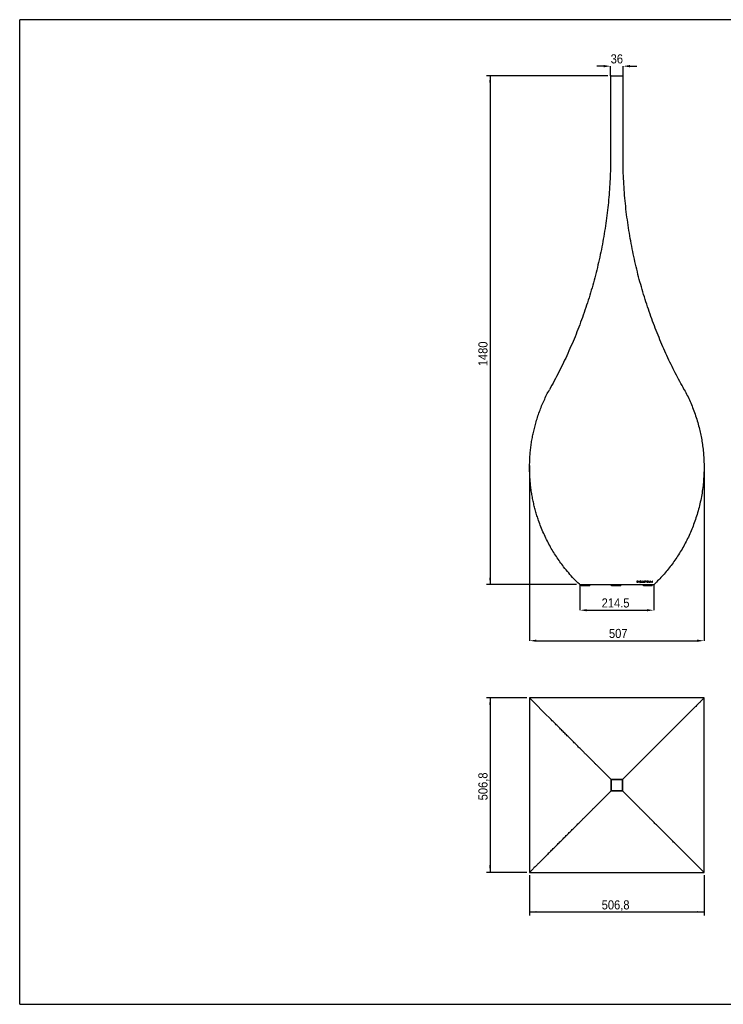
# Model space of a CAD drawing. Header units: millimetres. Extents: x 100 to 8276, y 196 to 5919.
# Tile 1 of 4: x 100 to 4188, y 196 to 5919. Entities that reach past the tile are written whole.
import ezdxf

# ---------------------------------------------------------------- set-up
doc = ezdxf.new("R2010")
doc.units = ezdxf.units.MM
doc.header["$LTSCALE"] = 20
doc.header["$PDSIZE"] = -1
doc.linetypes.add('SLD-Solido', pattern=[0])
doc.layers.add('QUOTE', color=1, linetype='SLD-Solido')
doc.layers.add('SCHIZZI', color=9, linetype='Continuous')
doc.styles.add('SLDTEXTSTYLE0', font='Gothic.ttf', dxfattribs={"width": 0.913})
doc.dimstyles.new('SLDDIMSTYLE0', dxfattribs={"dimtxt": 52.916667, "dimasz": 40, "dimexe": 0, "dimexo": 0.0625, "dimgap": 13.229167, "dimtad": 1, "dimdec": 1, "dimlfac": 0.5, "dimrnd": 1e-09, "dimzin": 12, "dimdsep": 46, "dimtxsty": 'SLDTEXTSTYLE0', "dimsah": 1, "dimcen": 0.09, "dimadec": 0, "dimazin": 3, "dimtfac": 1, "dimtdec": 1, "dimtofl": 0, "dimtmove": 0, "dimatfit": 3, "dimfxl": 0, "dimfrac": 2, "dimtolj": 1, "dimtzin": 12, "dimarcsym": 0})
doc.dimstyles.new('SLDDIMSTYLE2', dxfattribs={"dimtxt": 52.916667, "dimasz": 40, "dimexe": 0, "dimexo": 0.0625, "dimgap": 13.229167, "dimtad": 1, "dimdec": 0, "dimlfac": 0.5, "dimrnd": 1e-09, "dimzin": 12, "dimdsep": 46, "dimtxsty": 'SLDTEXTSTYLE0', "dimsah": 1, "dimcen": 0.09, "dimadec": 0, "dimazin": 3, "dimtfac": 1, "dimtdec": 0, "dimtofl": 0, "dimtmove": 0, "dimatfit": 3, "dimfxl": 0, "dimfrac": 2, "dimtolj": 1, "dimtzin": 12, "dimarcsym": 0})

# ---------------------------------------------------------------- blocks, each defined once
blk = doc.blocks.new('_D')
at = {"layer": 'Defpoints', "color": 0}
for p in [(3354.9, 2635.5), (3783.9, 2635.5), (3783.9, 2486.8)]:
    blk.add_point(p, dxfattribs=at)
at = {"layer": 'QUOTE', "color": 0, "lineweight": -2}
for p, q in [((3354.9, 2635.5), (3354.9, 2486.8)), ((3783.9, 2635.5), (3783.9, 2486.8)), ((3394.9, 2486.8), (3743.9, 2486.8))]:
    blk.add_line(p, q, dxfattribs=at)
at = {"layer": 'QUOTE', "color": 0}
for points in [[(3394.9, 2493.5), (3394.9, 2480.1), (3354.9, 2486.8)], [(3743.9, 2493.5), (3743.9, 2480.1), (3783.9, 2486.8)]]:
    blk.add_solid(points, dxfattribs=at)
at = {"layer": 'QUOTE', "color": 0, "insert": (3561.9, 2555.6), "char_height": 52.92, "attachment_point": 2, "style": 'SLDTEXTSTYLE0'}
blk.add_mtext('\\A1;214.5', dxfattribs=at)
blk = doc.blocks.new('_D_1')
at = {"layer": 'Defpoints', "color": 0}
for p in [(3605.4, 5649.3), (3533.4, 5592.9), (3605.4, 5592.9)]:
    blk.add_point(p, dxfattribs=at)
at = {"layer": 'QUOTE', "color": 0, "lineweight": -2}
for p, q in [((3493.4, 5649.3), (3453.4, 5649.3)), ((3533.4, 5593), (3533.4, 5649.3)), ((3605.4, 5593), (3605.4, 5649.3)), ((3645.4, 5649.3), (3685.4, 5649.3))]:
    blk.add_line(p, q, dxfattribs=at)
at = {"layer": 'QUOTE', "color": 0}
for points in [[(3493.4, 5656), (3493.4, 5642.6), (3533.4, 5649.3)], [(3645.4, 5656), (3645.4, 5642.6), (3605.4, 5649.3)]]:
    blk.add_solid(points, dxfattribs=at)
at = {"layer": 'QUOTE', "color": 0, "insert": (3569.4, 5718.1), "char_height": 52.92, "attachment_point": 2, "style": 'SLDTEXTSTYLE0'}
blk.add_mtext('\\A1;36', dxfattribs=at)
blk = doc.blocks.new('_D_2')
at = {"layer": 'QUOTE'}
for p, q in [((3516.4, 5592.9), (2812.6, 5592.9)), ((2832.6, 5592.9), (2832.6, 2635.5)), ((3334.9, 2635.5), (2812.6, 2635.5))]:
    blk.add_line(p, q, dxfattribs=at)
for points in [[(2832.6, 5592.9), (2827.6, 5552.9), (2837.6, 5552.9)], [(2832.6, 2635.5), (2837.6, 2675.5), (2827.6, 2675.5)]]:
    blk.add_solid(points, dxfattribs=at)
at = {"layer": 'QUOTE', "insert": (2765, 3905.1), "char_height": 52.92, "attachment_point": 1, "rotation": 90, "style": 'SLDTEXTSTYLE0'}
blk.add_mtext('1480', dxfattribs=at)
blk = doc.blocks.new('_D_3')
at = {"layer": 'Defpoints', "color": 0}
for p in [(3062.6, 3326.8), (4076.1, 3327.8), (4076.1, 2309.5)]:
    blk.add_point(p, dxfattribs=at)
at = {"layer": 'QUOTE', "color": 0, "lineweight": -2}
for p, q in [((3062.6, 3326.8), (3062.6, 2309.5)), ((4076.1, 3327.8), (4076.1, 2309.5)), ((3102.6, 2309.5), (4036.1, 2309.5))]:
    blk.add_line(p, q, dxfattribs=at)
at = {"layer": 'QUOTE', "color": 0}
for points in [[(3102.6, 2316.2), (3102.6, 2302.9), (3062.6, 2309.5)], [(4036.1, 2316.2), (4036.1, 2302.9), (4076.1, 2309.5)]]:
    blk.add_solid(points, dxfattribs=at)
at = {"layer": 'QUOTE', "color": 0, "insert": (3577.5, 2378.3), "char_height": 52.92, "attachment_point": 2, "style": 'SLDTEXTSTYLE0'}
blk.add_mtext('\\A1;507', dxfattribs=at)
blk = doc.blocks.new('_D_4')
at = {"layer": 'QUOTE'}
for p, q in [((3045.6, 1976.7), (2812.6, 1976.7)), ((2832.6, 1976.7), (2832.6, 963.1)), ((3045.6, 963.1), (2812.6, 963.1))]:
    blk.add_line(p, q, dxfattribs=at)
for points in [[(2832.6, 1976.7), (2827.6, 1936.7), (2837.6, 1936.7)], [(2832.6, 963.1), (2837.6, 1003.1), (2827.6, 1003.1)]]:
    blk.add_solid(points, dxfattribs=at)
at = {"layer": 'QUOTE', "insert": (2765, 1381.9), "char_height": 52.92, "attachment_point": 1, "rotation": 90, "style": 'SLDTEXTSTYLE0'}
blk.add_mtext('506,8', dxfattribs=at)
blk = doc.blocks.new('_D_5')
at = {"layer": 'QUOTE'}
for p, q in [((3062.6, 946.1), (3062.6, 713.1)), ((4076.2, 946.1), (4076.2, 713.1)), ((3062.6, 733.1), (4076.2, 733.1))]:
    blk.add_line(p, q, dxfattribs=at)
for points in [[(3062.6, 733.1), (3102.6, 728.1), (3102.6, 738.1)], [(4076.2, 733.1), (4036.2, 738.1), (4036.2, 728.1)]]:
    blk.add_solid(points, dxfattribs=at)
at = {"layer": 'QUOTE', "insert": (3481.4, 800.7), "char_height": 52.92, "attachment_point": 1, "style": 'SLDTEXTSTYLE0'}
blk.add_mtext('506,8', dxfattribs=at)

msp = doc.modelspace()

# ---------------------------------------------------------------- linework, layer by layer
for p, q in [((3533.4, 5592.92), (3533.4, 5158.55)), ((3536.4, 5592.92), (3533.4, 5592.92)), ((3536.4, 5592.92), (3602.4, 5592.92)), ((3602.4, 5592.92), (3602.4, 5592.92)), ((3605.4, 5592.92), (3602.4, 5592.92)), ((3605.4, 5158.55), (3605.4, 5592.92)), ((3958.31, 3768.52), (3958.33, 3768.49)), ((3958.35, 3768.45), (3958.33, 3768.49)), ((3961.33, 3768.48), (3961.31, 3768.52)), ((3961.33, 3768.48), (3961.35, 3768.45)), ((3351.54, 2637.89), (3354.9, 2635.52)), ((3354.9, 2635.52), (3783.9, 2635.52)), ((3361.84, 2629.52), (3361.84, 2635.52)), ((3412.12, 2629.52), (3412.12, 2635.52)), ((3539.04, 2629.52), (3539.04, 2635.52)), ((3592.36, 2629.52), (3592.36, 2635.52)), ((3689.51, 2655.32), (3686.22, 2655.32)), ((3686.22, 2655.32), (3686.22, 2649.43)), ((3686.22, 2649.43), (3686.22, 2649.09)), ((3686.22, 2649.43), (3689.51, 2649.43)), ((3686.22, 2649.09), (3689.51, 2649.09)), ((3689.51, 2654.51), (3687.84, 2654.51)), ((3687.84, 2654.51), (3687.84, 2654.27)), ((3689.51, 2654.27), (3687.84, 2654.27)), ((3687.84, 2650.13), (3689.51, 2650.13)), ((3692.49, 2652.47), (3692.49, 2652.49)), ((3692.49, 2652.47), (3692.49, 2652.18)), ((3692.49, 2652.18), (3692.49, 2652.2)), ((3694.18, 2652.2), (3694.18, 2652.21)), ((3700, 2655.28), (3696.32, 2655.28)), ((3696.32, 2655.28), (3696.32, 2652.11)), ((3696.32, 2652.11), (3696.32, 2651.81)), ((3696.32, 2652.11), (3700.04, 2652.11)), ((3696.32, 2651.81), (3700.04, 2651.81)), ((3697.39, 2654.83), (3700, 2654.83)), ((3697.39, 2654.83), (3697.39, 2654.6)), ((3697.39, 2653.89), (3697.39, 2654.6)), ((3697.39, 2654.6), (3700, 2654.6)), ((3699.69, 2653.89), (3697.39, 2653.89)), ((3697.39, 2653.48), (3699.69, 2653.48)), ((3697.39, 2653.48), (3697.39, 2653.22)), ((3697.39, 2653.22), (3699.69, 2653.22)), ((3697.39, 2652.49), (3697.39, 2653.22)), ((3700.04, 2652.49), (3697.39, 2652.49)), ((3699.69, 2653.22), (3699.69, 2653.89)), ((3700, 2654.6), (3700, 2655.28)), ((3700.04, 2651.81), (3700.04, 2652.49)), ((3702.49, 2652.49), (3702.49, 2652.2)), ((3702.49, 2652.2), (3702.49, 2652.18)), ((3703.03, 2647.51), (3704.25, 2647.51)), ((3703.27, 2647.89), (3704.25, 2647.89)), ((3704.18, 2652.5), (3704.18, 2652.21)), ((3704.18, 2652.21), (3704.18, 2652.2)), ((3704.25, 2647.89), (3705.33, 2649.53)), ((3704.25, 2647.89), (3704.25, 2647.51)), ((3704.34, 2649.89), (3704.34, 2649.55)), ((3705.33, 2649.53), (3705.33, 2649.19)), ((3705.97, 2650.51), (3708.48, 2654.34)), ((3705.97, 2650.51), (3705.97, 2650.18)), ((3707.42, 2654.58), (3707.42, 2654.34)), ((3708.48, 2654.34), (3708.48, 2654.09)), ((3710.35, 2657.02), (3709.13, 2657.02)), ((3709.14, 2655.34), (3710.24, 2657.02)), ((3709.14, 2655.34), (3709.14, 2655.12)), ((3709.42, 2653.86), (3709.45, 2653.84)), ((3709.45, 2653.84), (3710.32, 2654.54)), ((3709.45, 2653.84), (3709.45, 2653.58)), ((3713.15, 2649.09), (3714.81, 2649.09)), ((3713.36, 2649.43), (3714.81, 2649.43)), ((3714.81, 2649.43), (3715.7, 2650.89)), ((3714.81, 2649.43), (3714.81, 2649.09)), ((3715.7, 2650.89), (3719.76, 2650.89)), ((3715.7, 2650.89), (3715.7, 2650.57)), ((3715.7, 2650.57), (3719.76, 2650.57)), ((3717.73, 2654.21), (3716.3, 2651.89)), ((3716.3, 2651.89), (3716.3, 2651.59)), ((3716.3, 2651.59), (3719.17, 2651.59)), ((3718.49, 2655.37), (3717.02, 2655.37)), ((3719.17, 2651.89), (3717.73, 2654.21)), ((3717.73, 2654.21), (3717.73, 2653.95)), ((3719.17, 2651.89), (3719.17, 2651.59)), ((3719.76, 2650.89), (3720.65, 2649.43)), ((3719.76, 2650.89), (3719.76, 2650.57)), ((3720.65, 2649.43), (3722.14, 2649.43)), ((3720.65, 2649.43), (3720.65, 2649.09)), ((3720.65, 2649.09), (3722.36, 2649.09)), ((3724.77, 2629.52), (3724.77, 2635.52)), ((3725.23, 2653.84), (3725.23, 2653.58)), ((3725.23, 2653.58), (3725.23, 2653.56)), ((3726.85, 2653.94), (3726.85, 2653.68)), ((3726.85, 2653.66), (3726.85, 2653.68)), ((3730.09, 2651.1), (3730.09, 2651.08)), ((3730.09, 2651.08), (3730.09, 2650.76)), ((3730.09, 2650.78), (3730.09, 2650.76)), ((3730.56, 2654.01), (3730.59, 2653.99)), ((3730.59, 2653.99), (3731.46, 2654.84)), ((3730.59, 2653.99), (3730.59, 2653.73)), ((3731.71, 2650.87), (3731.71, 2650.88)), ((3741.63, 2655.32), (3734.48, 2655.32)), ((3734.48, 2655.32), (3734.48, 2654.25)), ((3734.48, 2655.32), (3734.48, 2654.49)), ((3734.48, 2654.49), (3734.48, 2654.25)), ((3734.48, 2654.49), (3737.24, 2654.49)), ((3734.48, 2654.25), (3737.24, 2654.25)), ((3737.24, 2654.49), (3737.24, 2649.43)), ((3737.24, 2654.49), (3737.24, 2654.25)), ((3737.24, 2649.43), (3738.87, 2649.43)), ((3737.24, 2649.43), (3737.24, 2649.09)), ((3737.24, 2649.09), (3738.87, 2649.09)), ((3738.87, 2654.49), (3741.63, 2654.49)), ((3738.87, 2654.49), (3738.87, 2654.25)), ((3738.87, 2654.25), (3741.63, 2654.25)), ((3741.63, 2654.25), (3741.63, 2655.32)), ((3751.57, 2655.32), (3745.03, 2655.32)), ((3745.03, 2655.32), (3745.03, 2649.43)), ((3745.03, 2649.43), (3745.03, 2649.09)), ((3745.03, 2649.43), (3751.63, 2649.43)), ((3745.03, 2649.09), (3751.63, 2649.09)), ((3746.64, 2654.53), (3751.57, 2654.53)), ((3746.64, 2654.53), (3746.64, 2654.29)), ((3746.64, 2652.74), (3746.64, 2654.29)), ((3746.64, 2654.29), (3751.57, 2654.29)), ((3751.01, 2652.74), (3746.64, 2652.74)), ((3746.64, 2652.01), (3751.01, 2652.01)), ((3746.64, 2652.01), (3746.64, 2651.71)), ((3746.64, 2651.71), (3751.01, 2651.71)), ((3746.64, 2650.11), (3746.64, 2651.71)), ((3751.63, 2650.11), (3746.64, 2650.11)), ((3751.01, 2651.71), (3751.01, 2652.74)), ((3751.57, 2654.29), (3751.57, 2655.32)), ((3751.63, 2649.09), (3751.63, 2650.11)), ((3756.84, 2655.32), (3755.22, 2655.32)), ((3755.22, 2655.32), (3755.22, 2649.43)), ((3755.22, 2649.43), (3755.22, 2649.09)), ((3755.22, 2649.43), (3761.41, 2649.43)), ((3755.22, 2649.09), (3761.41, 2649.09)), ((3761.41, 2650.13), (3756.84, 2650.13)), ((3761.41, 2649.09), (3761.41, 2650.13)), ((3766.4, 2655.32), (3764.78, 2655.32)), ((3764.78, 2655.32), (3764.78, 2649.43)), ((3764.78, 2649.43), (3764.78, 2649.09)), ((3764.78, 2649.43), (3770.98, 2649.43)), ((3764.78, 2649.09), (3770.98, 2649.09)), ((3770.98, 2650.13), (3766.4, 2650.13)), ((3770.98, 2649.09), (3770.98, 2650.13)), ((3776.05, 2655.32), (3774.43, 2655.32)), ((3774.43, 2655.32), (3774.43, 2649.43)), ((3774.43, 2649.43), (3774.43, 2649.09)), ((3774.43, 2649.43), (3776.05, 2649.43)), ((3774.43, 2649.09), (3776.05, 2649.09)), ((3775.05, 2629.52), (3775.05, 2635.52)), ((3783.9, 2635.52), (3787.26, 2637.89)), ((3362.13, 2629.52), (3361.84, 2629.52)), ((3368.17, 2629.52), (3362.13, 2629.52)), ((3406.17, 2629.52), (3368.17, 2629.52)), ((3412.12, 2629.52), (3406.17, 2629.52)), ((3539.32, 2629.52), (3539.04, 2629.52)), ((3542.07, 2629.52), (3539.32, 2629.52)), ((3542.36, 2629.52), (3542.07, 2629.52)), ((3548.41, 2629.52), (3542.36, 2629.52)), ((3586.41, 2629.52), (3548.41, 2629.52)), ((3592.36, 2629.52), (3586.41, 2629.52)), ((3725.05, 2629.52), (3724.77, 2629.52)), ((3731.1, 2629.52), (3725.05, 2629.52)), ((3769.1, 2629.52), (3731.1, 2629.52)), ((3775.05, 2629.52), (3769.1, 2629.52)), ((4076.2, 1976.7), (3062.59, 1976.7)), ((3062.59, 1976.7), (3062.59, 963.09)), ((4076.2, 963.08), (4076.2, 1976.7)), ((3536.4, 1502.89), (3536.4, 1502.89)), ((3602.4, 1502.89), (3536.4, 1502.89)), ((3536.4, 1502.89), (3536.4, 1436.89)), ((3536.4, 1502.89), (3536.4, 1502.89)), ((3536.45, 1502.84), (3536.4, 1502.89)), ((3536.55, 1437.05), (3536.55, 1502.84)), ((3536.55, 1502.74), (3602.24, 1502.74)), ((3602.24, 1502.74), (3602.24, 1437.05)), ((3602.4, 1502.89), (3602.4, 1502.89)), ((3602.4, 1436.89), (3602.4, 1502.89)), ((3602.4, 1502.89), (3602.4, 1502.89)), ((3602.4, 1502.89), (3602.4, 1502.89)), ((3536.4, 1436.89), (3602.4, 1436.89)), ((3602.24, 1437.05), (3536.55, 1437.05)), ((3602.4, 1436.89), (3602.4, 1436.89)), ((3602.4, 1436.89), (3602.4, 1436.89)), ((3602.4, 1436.89), (3602.4, 1436.89)), ((3602.4, 1436.89), (3602.4, 1436.89)), ((3177.45, 1080.94), (3177.46, 1080.96)), ((3177.48, 1080.98), (3177.46, 1080.96)), ((3062.59, 963.09), (4076.2, 963.08))]:
    msp.add_line(p, q)
at = {"flags": 128}
for points in [[(3686.22, 2655.32), (3686.22, 2654.54), (3686.22, 2653.76), (3686.22, 2652.98), (3686.22, 2652.2), (3686.22, 2651.42), (3686.22, 2650.64), (3686.22, 2649.86), (3686.22, 2649.09)], [(3687.84, 2654.27), (3687.84, 2653.75), (3687.84, 2653.23), (3687.84, 2652.71), (3687.84, 2652.2), (3687.84, 2651.68), (3687.84, 2651.16), (3687.84, 2650.65), (3687.84, 2650.13)], [(3696.32, 2655.28), (3696.32, 2654.84), (3696.32, 2654.41), (3696.32, 2653.98), (3696.32, 2653.54), (3696.32, 2653.11), (3696.32, 2652.68), (3696.32, 2652.24), (3696.32, 2651.81)], [(3737.24, 2654.25), (3737.24, 2653.6), (3737.24, 2652.96), (3737.24, 2652.31), (3737.24, 2651.66), (3737.24, 2651.02), (3737.24, 2650.37), (3737.24, 2649.73), (3737.24, 2649.09)], [(3738.87, 2649.09), (3738.87, 2649.73), (3738.87, 2650.37), (3738.87, 2651.02), (3738.87, 2651.66), (3738.87, 2652.31), (3738.87, 2652.96), (3738.87, 2653.6), (3738.87, 2654.25)], [(3745.03, 2655.32), (3745.03, 2654.54), (3745.03, 2653.76), (3745.03, 2652.98), (3745.03, 2652.2), (3745.03, 2651.42), (3745.03, 2650.64), (3745.03, 2649.86), (3745.03, 2649.09)], [(3755.22, 2655.32), (3755.22, 2654.54), (3755.22, 2653.76), (3755.22, 2652.98), (3755.22, 2652.2), (3755.22, 2651.42), (3755.22, 2650.64), (3755.22, 2649.86), (3755.22, 2649.09)], [(3756.84, 2650.13), (3756.84, 2650.78), (3756.84, 2651.43), (3756.84, 2652.07), (3756.84, 2652.72), (3756.84, 2653.37), (3756.84, 2654.02), (3756.84, 2654.67), (3756.84, 2655.32)], [(3764.78, 2655.32), (3764.78, 2654.54), (3764.78, 2653.76), (3764.78, 2652.98), (3764.78, 2652.2), (3764.78, 2651.42), (3764.78, 2650.64), (3764.78, 2649.86), (3764.78, 2649.09)], [(3766.4, 2650.13), (3766.4, 2650.78), (3766.4, 2651.43), (3766.4, 2652.07), (3766.4, 2652.72), (3766.4, 2653.37), (3766.4, 2654.02), (3766.4, 2654.67), (3766.4, 2655.32)], [(3774.43, 2655.32), (3774.43, 2654.54), (3774.43, 2653.76), (3774.43, 2652.98), (3774.43, 2652.2), (3774.43, 2651.42), (3774.43, 2650.64), (3774.43, 2649.86), (3774.43, 2649.09)], [(3776.05, 2649.09), (3776.05, 2649.86), (3776.05, 2650.64), (3776.05, 2651.42), (3776.05, 2652.2), (3776.05, 2652.98), (3776.05, 2653.76), (3776.05, 2654.54), (3776.05, 2655.32)]]:
    msp.add_lwpolyline(points, dxfattribs=at)
for start, end in [(179.36263, 179.42337), (179.30189, 179.36263)]:
    msp.add_arc((4005.92, 3317.34), 943.33, start, end)
for centre, major_axis, ratio, start_param, end_param in [((3697.24, 3317.34), (328.53, 938.34), 0.2949851, 4.0257124, 4.0287766), ((3698.46, 3317.34), (328.86, 938.32), 0.2951856, 4.0258878, 4.0283996), ((3697.24, 3317.34), (328.83, 938.32), 0.2951682, 4.0305436, 4.0361), ((3698.46, 3317.34), (328.53, 938.34), 0.294988, 4.029716, 4.0355722), ((3697.25, 3317.34), (328.45, 938.34), 0.294937, 4.037412, 4.0398753), ((3698.47, 3317.34), (328.2, 938.35), 0.2947899, 4.0369276, 4.0397468), ((3731.99, 3317.34), (930.51, -857.03), 0.4236056, 5.0617792, 5.0618119), ((3690.97, 3317.34), (728.85, 892.63), 0.4185919, 4.2612301, 4.2624996), ((3690.31, 3317.34), (975.81, 848.82), 0.4217444, 4.379219, 4.3792486), ((3726.73, 3317.34), (-855.57, 870.59), 0.4245572, 1.960112, 1.9612295), ((3734.43, 3317.34), (936.83, -855.88), 0.4233999, 5.0576117, 5.0576413), ((3694.73, 3317.34), (832.68, 874.69), 0.4242414, 4.310485, 4.3105176), ((3706.63, 3317.34), (312.98, 939.09), 0.2854316, 4.0200046, 4.0293913), ((3708.45, 3317.34), (304.1, 939.49), 0.2797662, 4.0154706, 4.0176982), ((3708.38, 3317.34), (306.14, 939.4), 0.2810826, 4.0202659, 4.0237936), ((3727.16, 3317.34), (-309.29, 939.26), 0.2831021, 2.2577845, 2.2613122), ((3728.56, 3317.34), (-301.62, 939.59), 0.2781655, 2.2595799, 2.2596084), ((3728.89, 3317.34), (-313.02, 939.09), 0.2854609, 2.2538017, 2.2631598), ((3726.92, 3317.34), (-299.15, 939.69), 0.2765495, 2.2679856, 2.2702132), ((3711.19, 3317.34), (700.89, 897.2), 0.4157231, 4.2405648, 4.2417942), ((3742.71, 3317.34), (972, -849.51), 0.4219372, 5.0484596, 5.0484904), ((3746.96, 3317.34), (1091.76, -828.27), 0.413533, 4.9979412, 4.9979708), ((3759.12, 3317.34), (1208.85, -808.83), 0.401588, 4.9520646, 4.9520931), ((3715.34, 3317.34), (565.04, 917), 0.3916908, 4.1689417, 4.1702417), ((3759.81, 3317.34), (1127.47, -822.17), 0.4102047, 4.9789269, 4.9789546)]:
    msp.add_ellipse(centre, major_axis=major_axis, ratio=ratio, start_param=start_param, end_param=end_param)
for points, knots in [([(3533.4, 5158.49), (3533.48, 5138.4), (3533.65, 5098.23), (3532.25, 5037.99), (3529.63, 4977.66), (3525.67, 4917.31), (3520.39, 4856.99), (3513.76, 4796.4), (3505.75, 4735.61), (3496.33, 4674.69), (3485.58, 4614.02), (3473.5, 4553.68), (3460.11, 4493.72), (3445.45, 4434.29), (3429.55, 4375.45), (3412.45, 4317.24), (3394.15, 4259.6), (3374.66, 4202.57), (3354.02, 4146.19), (3332.17, 4090.24), (3309.1, 4034.77), (3284.84, 3979.82), (3259.53, 3925.66), (3233.18, 3872.36), (3205.9, 3819.83), (3186.95, 3785.62), (3177.48, 3768.52)], [0, 0, 0, 0, 0.0399523, 0.079914, 0.1198664, 0.1601588, 0.2004608, 0.2407534, 0.282096, 0.3234485, 0.3647914, 0.40648, 0.4481782, 0.4898674, 0.5316567, 0.5734549, 0.6152448, 0.6573343, 0.699432, 0.7415221, 0.7844701, 0.8274258, 0.8703744, 0.9135804, 0.9567934, 1, 1, 1, 1]), ([(3961.31, 3768.52), (3952.43, 3784.54), (3934.67, 3816.57), (3909.03, 3865.7), (3884.11, 3915.69), (3860.02, 3966.61), (3836.78, 4018.44), (3814.33, 4071.38), (3792.72, 4125.43), (3772.02, 4180.59), (3752.32, 4236.64), (3733.69, 4293.57), (3716.15, 4351.34), (3699.83, 4409.65), (3684.76, 4468.44), (3670.94, 4527.66), (3658.33, 4587.61), (3646.98, 4648.22), (3636.91, 4709.47), (3628.11, 4771.68), (3620.64, 4834.81), (3614.57, 4898.82), (3609.95, 4963.27), (3606.85, 5028.12), (3605.15, 5093.29), (3605.31, 5136.76), (3605.4, 5158.49)], [0, 0, 0, 0, 0.04048101, 0.08096723, 0.12144773, 0.16213564, 0.20282952, 0.24351686, 0.28491811, 0.32632641, 0.36772702, 0.40940756, 0.45109616, 0.49277605, 0.53412249, 0.57547759, 0.61682345, 0.65850568, 0.70019755, 0.74187931, 0.78468782, 0.82750742, 0.87031559, 0.91353982, 0.95677587, 1, 1, 1, 1]), ([(3062.66, 3328.83), (3062.88, 3339.08), (3063.32, 3359.56), (3065.26, 3390.27), (3068.12, 3420.91), (3072.03, 3451.69), (3076.97, 3482.44), (3082.96, 3513.18), (3089.95, 3543.59), (3098.32, 3575.23), (3108.21, 3607.88), (3119.76, 3641.37), (3132.48, 3674.27), (3146.38, 3706.49), (3161.32, 3738.08), (3172.07, 3758.33), (3177.45, 3768.45)], [0, 0, 0, 0, 0.0644542, 0.1289087, 0.1939088, 0.2589094, 0.3255822, 0.3922558, 0.4594743, 0.5266938, 0.6047817, 0.682918, 0.7610124, 0.8406587, 0.9203472, 1, 1, 1, 1]), ([(3961.35, 3768.45), (3967.21, 3757.38), (3978.95, 3735.22), (3995.13, 3700.54), (4010.28, 3664.57), (4024.16, 3627.2), (4036.69, 3588.52), (4047.17, 3550.63), (4055.76, 3513.76), (4062.64, 3478.11), (4068.23, 3441.67), (4072.4, 3404.51), (4075.23, 3366.76), (4075.83, 3341.47), (4076.13, 3328.83)], [0, 0, 0, 0, 0.08707741, 0.17420159, 0.26126956, 0.35044283, 0.43967975, 0.52884197, 0.60630994, 0.6838288, 0.76129165, 0.84084127, 0.9204529, 1, 1, 1, 1]), ([(3063.62, 3273.29), (3063.43, 3277.74), (3063.05, 3286.65), (3062.72, 3300.03), (3062.56, 3313.43), (3062.61, 3322.37), (3062.64, 3326.83)], [0, 0, 0, 0, 0.2497486, 0.4995975, 0.7497482, 1, 1, 1, 1]), ([(4076.16, 3326.83), (4076.18, 3322.37), (4076.24, 3313.45), (4076.07, 3300.06), (4075.75, 3286.67), (4075.36, 3277.75), (4075.17, 3273.29)], [0, 0, 0, 0, 0.2497483, 0.4995971, 0.7497482, 1, 1, 1, 1]), ([(3351.54, 2637.89), (3340.96, 2648.35), (3319.81, 2669.29), (3289.4, 2703.23), (3262.41, 2736.27), (3238.72, 2768.05), (3218.02, 2798.17), (3198.2, 2829.57), (3179.16, 2862.55), (3161.07, 2897.07), (3144.02, 2933.22), (3128.36, 2970.49), (3115.56, 3005.02), (3105.27, 3036.32), (3097.03, 3064.21), (3089.58, 3092.66), (3082.95, 3121.63), (3077.2, 3151.08), (3072.32, 3181.04), (3068.39, 3211.46), (3065.36, 3242.28), (3064.2, 3262.96), (3063.62, 3273.29)], [0, 0, 0, 0, 0.07006506, 0.1401648, 0.21022082, 0.26382854, 0.31743506, 0.37142236, 0.42540818, 0.4808678, 0.53632553, 0.59213939, 0.64727264, 0.68594415, 0.72463057, 0.76330039, 0.80239269, 0.84150265, 0.88059347, 0.92038909, 0.96020529, 1, 1, 1, 1]), ([(4075.17, 3273.29), (4074.33, 3259.16), (4072.63, 3230.87), (4067.7, 3188.85), (4061, 3146.82), (4052.32, 3104.99), (4041.74, 3063.51), (4029.58, 3023.47), (4016.01, 2984.96), (4001.18, 2947.98), (3984.91, 2911.85), (3967.24, 2876.64), (3948.24, 2842.42), (3928.12, 2809.46), (3906.97, 2777.78), (3884.86, 2747.38), (3861.78, 2718.14), (3837.76, 2690.11), (3812.94, 2663.17), (3795.82, 2646.32), (3787.26, 2637.89)], [0, 0, 0, 0, 0.0544469, 0.1089489, 0.1633995, 0.2197848, 0.2762253, 0.3326179, 0.3869801, 0.4413831, 0.4957519, 0.5514, 0.6070827, 0.6627369, 0.7185236, 0.7743371, 0.8301286, 0.8867438, 0.943381, 1, 1, 1, 1]), ([(3694.18, 2652.21), (3694.14, 2652.56), (3694.05, 2653.27), (3693.31, 2654.19), (3692.21, 2654.86), (3690.9, 2655.25), (3689.97, 2655.3), (3689.51, 2655.32)], [0, 0, 0, 0, 0.2066027, 0.4138839, 0.6080506, 0.8070051, 1, 1, 1, 1]), ([(3692.49, 2652.49), (3692.44, 2652.8), (3692.34, 2653.4), (3691.56, 2654.07), (3690.57, 2654.45), (3689.87, 2654.49), (3689.51, 2654.51)], [0, 0, 0, 0, 0.28712286, 0.55228925, 0.76620497, 1, 1, 1, 1]), ([(3692.49, 2652.2), (3692.46, 2652.45), (3692.4, 2652.95), (3691.87, 2653.59), (3691.12, 2654.02), (3690.3, 2654.24), (3689.76, 2654.26), (3689.51, 2654.27)], [0, 0, 0, 0, 0.224962, 0.4512533, 0.6482979, 0.8413059, 1, 1, 1, 1]), ([(3689.51, 2649.43), (3690.22, 2649.48), (3691.58, 2649.58), (3693.13, 2650.37), (3694.03, 2651.39), (3694.13, 2652.11), (3694.18, 2652.49)], [0, 0, 0, 0, 0.29617665, 0.56640155, 0.77688212, 1, 1, 1, 1]), ([(3689.51, 2649.09), (3690.1, 2649.12), (3691.27, 2649.19), (3692.78, 2649.81), (3693.75, 2650.69), (3694.14, 2651.52), (3694.17, 2652.02), (3694.18, 2652.2)], [0, 0, 0, 0, 0.245351, 0.492186, 0.7037658, 0.8983755, 1, 1, 1, 1]), ([(3689.51, 2650.13), (3689.88, 2650.15), (3690.57, 2650.19), (3691.48, 2650.54), (3692.1, 2651.04), (3692.44, 2651.61), (3692.47, 2652), (3692.49, 2652.18)], [0, 0, 0, 0, 0.2410567, 0.4434993, 0.6464994, 0.8373799, 1, 1, 1, 1]), ([(3708.07, 2655.36), (3707.89, 2655.38), (3707.63, 2655.41), (3707.31, 2655.42), (3707.16, 2655.43), (3707.08, 2655.43), (3707.04, 2655.43), (3707.02, 2655.43), (3706.96, 2655.43), (3706.72, 2655.42), (3705.98, 2655.38), (3704.8, 2655.11), (3703.58, 2654.44), (3702.78, 2653.53), (3702.51, 2652.74), (3702.49, 2652.29), (3702.49, 2652.2)], [0, 0, 0, 0, 0.0659219, 0.098846, 0.1153045, 0.1235334, 0.1276478, 0.1286764, 0.1327908, 0.1492497, 0.2151776, 0.4045855, 0.5919747, 0.7696921, 0.9490881, 1, 1, 1, 1]), ([(3702.49, 2652.47), (3702.52, 2652.17), (3702.58, 2651.6), (3703.13, 2650.66), (3703.89, 2650.18), (3704.34, 2649.89)], [0, 0, 0, 0, 0.29572421, 0.57537101, 1, 1, 1, 1]), ([(3702.49, 2652.18), (3702.52, 2651.92), (3702.57, 2651.29), (3703.13, 2650.32), (3703.93, 2649.82), (3704.34, 2649.55)], [0, 0, 0, 0, 0.2587945, 0.6140875, 1, 1, 1, 1]), ([(3707.42, 2654.58), (3707.35, 2654.59), (3707.24, 2654.6), (3707.11, 2654.6), (3707.05, 2654.61), (3707.03, 2654.61), (3707.02, 2654.61), (3707.01, 2654.61), (3707.01, 2654.61), (3707.01, 2654.61), (3707.01, 2654.61), (3707.01, 2654.61), (3706.63, 2654.61), (3705.87, 2654.5), (3704.93, 2654.03), (3704.3, 2653.34), (3704.22, 2652.79), (3704.18, 2652.5)], [0, 0, 0, 0, 0.0458801, 0.0662498, 0.075289, 0.0792849, 0.0810471, 0.0818233, 0.0821649, 0.0823153, 0.0823815, 0.0824106, 0.0824335, 0.3112586, 0.5307913, 0.7562229, 1, 1, 1, 1]), ([(3707.42, 2654.34), (3707.31, 2654.35), (3707.18, 2654.36), (3707.04, 2654.37), (3707.02, 2654.37), (3707.02, 2654.37), (3707.01, 2654.37), (3706.99, 2654.37), (3706.91, 2654.36), (3706.61, 2654.35), (3706.02, 2654.27), (3705.27, 2653.98), (3704.64, 2653.49), (3704.25, 2652.88), (3704.2, 2652.43), (3704.18, 2652.21)], [0, 0, 0, 0, 0.0695513, 0.0782352, 0.080406, 0.0814915, 0.0820342, 0.0842051, 0.0928889, 0.1276383, 0.2676685, 0.4478141, 0.6280451, 0.8150575, 1, 1, 1, 1]), ([(3704.18, 2652.2), (3704.19, 2652.04), (3704.23, 2651.62), (3704.51, 2651.07), (3704.89, 2650.75), (3705.03, 2650.62)], [0, 0, 0, 0, 0.2768228, 0.7241242, 1, 1, 1, 1]), ([(3705.33, 2649.53), (3705.52, 2649.49), (3705.91, 2649.4), (3706.63, 2649.32), (3707.72, 2649.32), (3709.21, 2649.57), (3710.07, 2650.12), (3710.52, 2650.41)], [0, 0, 0, 0, 0.1070173, 0.2171799, 0.3844467, 0.6825263, 1, 1, 1, 1]), ([(3705.33, 2649.19), (3705.65, 2649.12), (3706.14, 2649.01), (3707.27, 2648.95), (3708.64, 2649.07), (3709.84, 2649.6), (3710.37, 2649.97), (3710.52, 2650.08)], [0, 0, 0, 0, 0.1782257, 0.2669138, 0.6041243, 0.8866568, 1, 1, 1, 1]), ([(3709.48, 2650.83), (3709.13, 2650.61), (3708.52, 2650.23), (3707.4, 2650.01), (3706.56, 2650.03), (3706.1, 2650.14), (3705.97, 2650.18)], [0, 0, 0, 0, 0.36089474, 0.6241875, 0.88666059, 1, 1, 1, 1]), ([(3708.48, 2654.34), (3708.66, 2654.27), (3708.99, 2654.13), (3709.28, 2653.95), (3709.42, 2653.86)], [0, 0, 0, 0, 0.5348435, 1, 1, 1, 1]), ([(3708.48, 2654.09), (3708.58, 2654.06), (3708.76, 2653.98), (3709.08, 2653.82), (3709.29, 2653.69), (3709.42, 2653.6)], [0, 0, 0, 0, 0.2777884, 0.5555066, 1, 1, 1, 1]), ([(3710.46, 2654.45), (3710.35, 2654.53), (3710.13, 2654.67), (3709.7, 2654.91), (3709.35, 2655.04), (3709.14, 2655.12)], [0, 0, 0, 0, 0.2800226, 0.560181, 1, 1, 1, 1]), ([(3724.9, 2650.32), (3725.3, 2650.11), (3726.1, 2649.68), (3727.61, 2649.35), (3729.27, 2649.3), (3730.74, 2649.67), (3731.59, 2650.42), (3731.67, 2650.92), (3731.71, 2651.18)], [0, 0, 0, 0, 0.1759074, 0.3484954, 0.5452361, 0.7483254, 0.8703401, 1, 1, 1, 1]), ([(3724.9, 2649.99), (3725.41, 2649.72), (3726.44, 2649.19), (3728.19, 2648.95), (3729.61, 2649.03), (3730.61, 2649.34), (3731.26, 2649.76), (3731.65, 2650.29), (3731.69, 2650.67), (3731.71, 2650.87)], [0, 0, 0, 0, 0.2210291, 0.4386181, 0.6029564, 0.715317, 0.8101012, 0.9051103, 1, 1, 1, 1]), ([(3731.43, 2654.62), (3730.95, 2654.85), (3730.24, 2655.19), (3728.87, 2655.42), (3727.68, 2655.44), (3726.49, 2655.16), (3725.73, 2654.71), (3725.29, 2654.15), (3725.25, 2653.76), (3725.23, 2653.58)], [0, 0, 0, 0, 0.2170448, 0.3224512, 0.5352793, 0.6639166, 0.7935147, 0.9042632, 1, 1, 1, 1]), ([(3725.23, 2653.82), (3725.25, 2653.63), (3725.28, 2653.28), (3725.62, 2652.81), (3726.53, 2652.27), (3727.46, 2652.11), (3728.16, 2651.99)], [0, 0, 0, 0, 0.1872531, 0.3476527, 0.509467, 1, 1, 1, 1]), ([(3725.23, 2653.56), (3725.25, 2653.37), (3725.28, 2653.02), (3725.6, 2652.56), (3726.19, 2652.17), (3727.08, 2651.89), (3727.8, 2651.76), (3728.16, 2651.69)], [0, 0, 0, 0, 0.190529, 0.3372841, 0.4839737, 0.7404293, 1, 1, 1, 1]), ([(3730.09, 2650.76), (3730.08, 2650.69), (3730.07, 2650.54), (3729.91, 2650.35), (3729.65, 2650.18), (3729.18, 2650.04), (3728.36, 2649.99), (3727.29, 2650.13), (3726.43, 2650.48), (3726, 2650.74), (3725.88, 2650.81)], [0, 0, 0, 0, 0.0603664, 0.1209096, 0.1792922, 0.2708684, 0.417382, 0.6632986, 0.9045222, 1, 1, 1, 1]), ([(3726.85, 2653.94), (3726.87, 2654.03), (3726.91, 2654.23), (3727.23, 2654.46), (3727.68, 2654.6), (3728.43, 2654.65), (3729.47, 2654.51), (3730.18, 2654.18), (3730.56, 2654.01)], [0, 0, 0, 0, 0.09438923, 0.18936496, 0.29769149, 0.42589784, 0.69317053, 1, 1, 1, 1]), ([(3726.85, 2653.68), (3726.86, 2653.75), (3726.87, 2653.88), (3727.02, 2654.07), (3727.27, 2654.23), (3727.7, 2654.36), (3728.43, 2654.41), (3729.47, 2654.26), (3730.16, 2653.94), (3730.56, 2653.75)], [0, 0, 0, 0, 0.0650501, 0.1302426, 0.1938578, 0.2922935, 0.4425486, 0.6828341, 1, 1, 1, 1]), ([(3728.88, 2652.72), (3728.51, 2652.79), (3727.94, 2652.89), (3727.31, 2653.08), (3727, 2653.27), (3726.86, 2653.45), (3726.85, 2653.59), (3726.85, 2653.66)], [0, 0, 0, 0, 0.4351355, 0.6693566, 0.7786526, 0.8891016, 1, 1, 1, 1]), ([(3728.16, 2651.99), (3728.53, 2651.93), (3729.11, 2651.83), (3729.78, 2651.61), (3730.07, 2651.35), (3730.09, 2651.18), (3730.09, 2651.1)], [0, 0, 0, 0, 0.44909622, 0.71767873, 0.86088007, 1, 1, 1, 1]), ([(3728.16, 2651.69), (3728.46, 2651.64), (3728.98, 2651.55), (3729.61, 2651.37), (3729.96, 2651.16), (3730.08, 2650.96), (3730.09, 2650.84), (3730.09, 2650.78)], [0, 0, 0, 0, 0.3601063, 0.642999, 0.7953968, 0.9003033, 1, 1, 1, 1]), ([(3731.71, 2650.88), (3731.69, 2651.07), (3731.66, 2651.4), (3731.34, 2651.84), (3730.73, 2652.25), (3729.88, 2652.53), (3729.19, 2652.66), (3728.88, 2652.72)], [0, 0, 0, 0, 0.1817876, 0.3355975, 0.4890311, 0.7711781, 1, 1, 1, 1]), ([(3536.4, 1502.89), (3536.26, 1503.03), (3535.97, 1503.32), (3534.62, 1504.66), (3532.54, 1506.75), (3529.69, 1509.59), (3526.1, 1513.18), (3521.77, 1517.5), (3516.67, 1522.6), (3510.78, 1528.48), (3504.09, 1535.16), (3496.66, 1542.59), (3488.46, 1550.77), (3479.52, 1559.71), (3469.83, 1569.39), (3459.42, 1579.79), (3448.3, 1590.89), (3436.49, 1602.68), (3424.01, 1615.16), (3410.85, 1628.3), (3397.02, 1642.12), (3382.51, 1656.6), (3367.35, 1671.74), (3351.57, 1687.51), (3335.08, 1703.98), (3317.89, 1721.15), (3299.99, 1739.02), (3281.51, 1757.47), (3262.43, 1776.53), (3242.78, 1796.15), (3222.55, 1816.35), (3201.83, 1837.05), (3187.59, 1851.27), (3062.59, 1976.7)], [0, 0, 0, 0, 0.0256743, 0.0567797, 0.0878852, 0.1191892, 0.1504933, 0.1818635, 0.2132336, 0.2453532, 0.2774729, 0.3096608, 0.3418487, 0.3742387, 0.4066288, 0.4390842, 0.4715397, 0.5039812, 0.5364227, 0.5689243, 0.601426, 0.6341024, 0.6667789, 0.6995107, 0.7322425, 0.7655861, 0.7989298, 0.8323256, 0.8657215, 0.8992677, 0.9328139, 0.9664069, 1, 1, 1, 1]), ([(4076.2, 1976.69), (4075.18, 1975.67), (4074.16, 1974.65), (4073.13, 1973.63), (4073.13, 1973.63), (4073.13, 1973.63), (4073.13, 1973.63), (4072.91, 1973.41), (4072.47, 1972.97), (4070.54, 1971.04), (4067.67, 1968.19), (4063.76, 1964.29), (4058.82, 1959.37), (4052.84, 1953.4), (4045.86, 1946.45), (4037.5, 1938.12), (4027.63, 1928.28), (4016.14, 1916.83), (4003.47, 1904.21), (3989.64, 1890.43), (3974.77, 1875.62), (3964.06, 1864.95), (3957.89, 1858.83)], [-0.298293, -0.298293, -0.298293, -0.298293, 0, 0, 0, 0, 0, 0, 0.0645599, 0.12912, 0.1942264, 0.2593333, 0.3261141, 0.3928956, 0.4602226, 0.5275506, 0.6055025, 0.6835024, 0.7614608, 0.8409577, 0.9204966, 1, 1, 1, 1]), ([(3602.4, 1502.89), (3602.53, 1503.03), (3602.82, 1503.32), (3604.17, 1504.67), (3606.25, 1506.75), (3609.1, 1509.6), (3612.68, 1513.19), (3617, 1517.52), (3622.1, 1522.62), (3627.98, 1528.51), (3634.66, 1535.2), (3642.09, 1542.63), (3650.28, 1550.83), (3659.21, 1559.77), (3668.89, 1569.46), (3679.29, 1579.87), (3690.4, 1590.99), (3702.19, 1602.8), (3714.66, 1615.28), (3727.8, 1628.44), (3741.62, 1642.28), (3756.1, 1656.78), (3771.24, 1671.94), (3787.01, 1687.72), (3803.48, 1704.21), (3820.65, 1721.4), (3838.52, 1739.3), (3856.98, 1757.78), (3876.03, 1776.86), (3895.65, 1796.51), (3915.86, 1816.74), (3936.55, 1837.46), (3950.78, 1851.7), (3957.89, 1858.83)], [0, 0, 0, 0, 0.02565542, 0.05676145, 0.0878675, 0.11917217, 0.15047686, 0.18184762, 0.2132184, 0.24533863, 0.2774589, 0.3096474, 0.34183594, 0.3742266, 0.40661732, 0.43907334, 0.47152943, 0.50397156, 0.53641375, 0.56891597, 0.60141826, 0.63409534, 0.66677248, 0.69950486, 0.7322373, 0.76558155, 0.79892586, 0.83232236, 0.86571892, 0.89926572, 0.93281257, 0.96640626, 1, 1, 1, 1]), ([(3179.66, 1080.58), (3187.13, 1088.06), (3200.48, 1101.39), (3219.95, 1120.84), (3239.01, 1139.87), (3257.62, 1158.46), (3275.78, 1176.59), (3293.47, 1194.26), (3310.66, 1211.42), (3327.42, 1228.16), (3343.71, 1244.44), (3359.54, 1260.24), (3374.78, 1275.46), (3389.45, 1290.12), (3403.53, 1304.18), (3417.01, 1317.64), (3429.84, 1330.45), (3441.96, 1342.57), (3453.37, 1353.97), (3464.07, 1364.65), (3474.08, 1374.65), (3483.41, 1383.97), (3492.04, 1392.59), (3499.95, 1400.49), (3507.12, 1407.65), (3513.58, 1414.11), (3519.31, 1419.83), (3524.27, 1424.78), (3528.41, 1428.92), (3531.73, 1432.24), (3534.2, 1434.7), (3535.84, 1436.33), (3536.22, 1436.71), (3536.4, 1436.89)], [0, 0, 0, 0, 0.0314893, 0.0629785, 0.0945056, 0.1260327, 0.1576806, 0.1893283, 0.2210196, 0.2527107, 0.2849103, 0.3171098, 0.3493606, 0.3816114, 0.4140253, 0.4464391, 0.4789111, 0.5113832, 0.5435075, 0.5756319, 0.6078185, 0.640005, 0.6723872, 0.7047693, 0.7372202, 0.769671, 0.8029229, 0.8361749, 0.8695052, 0.9028355, 0.9364081, 0.9699807, 1, 1, 1, 1]), ([(3958.71, 1080.16), (3951.23, 1087.63), (3937.9, 1100.98), (3918.45, 1120.45), (3899.42, 1139.51), (3880.83, 1158.12), (3862.7, 1176.28), (3845.03, 1193.97), (3827.87, 1211.16), (3811.13, 1227.91), (3794.85, 1244.21), (3779.05, 1260.03), (3763.83, 1275.28), (3749.17, 1289.95), (3735.11, 1304.03), (3721.65, 1317.5), (3708.84, 1330.33), (3696.72, 1342.46), (3685.32, 1353.87), (3674.64, 1364.57), (3664.64, 1374.58), (3655.32, 1383.91), (3646.7, 1392.54), (3638.8, 1400.45), (3631.64, 1407.62), (3625.18, 1414.08), (3619.46, 1419.81), (3614.51, 1424.77), (3610.37, 1428.91), (3607.05, 1432.23), (3604.59, 1434.7), (3602.99, 1436.3), (3602.57, 1436.72), (3602.4, 1436.89)], [0, 0, 0, 0, 0.03137517, 0.0627503, 0.09416324, 0.12557612, 0.15710929, 0.18864241, 0.22021881, 0.25179516, 0.28387806, 0.31596091, 0.34809492, 0.38022888, 0.41252528, 0.44482162, 0.47717606, 0.50953044, 0.54153843, 0.57354637, 0.60561638, 0.63768633, 0.66995118, 0.70221598, 0.73454926, 0.7668825, 0.80001398, 0.83314542, 0.86635502, 0.89956459, 0.93301554, 0.96646647, 0.99529418, 0.99529418, 0.99529418, 0.99529418]), ([(3179.66, 1080.58), (3173.84, 1074.73), (3162.18, 1063.03), (3146.09, 1046.87), (3131.18, 1031.9), (3117.4, 1018.08), (3104.91, 1005.55), (3094.39, 994.98), (3085.83, 986.39), (3079.02, 979.56), (3073.48, 974.01), (3069.36, 969.87), (3066.55, 967.06), (3065.96, 966.46), (3065.66, 966.16), (3065.66, 966.16), (3065.66, 966.16), (3065.66, 966.16), (3064.63, 965.13), (3063.61, 964.11), (3062.59, 963.09)], [0, 0, 0, 0, 0.0870575, 0.1741124, 0.2616806, 0.3482656, 0.4389743, 0.5296797, 0.6070173, 0.6844054, 0.7617379, 0.841139, 0.9206014, 1, 1, 1, 1, 1, 1, 1.2702142, 1.2702142, 1.2702142, 1.2702142]), ([(3958.71, 1080.16), (3964.57, 1074.33), (3976.3, 1062.65), (3992.45, 1046.56), (4007.57, 1031.5), (4021.42, 1017.69), (4033.92, 1005.24), (4044.36, 994.84), (4052.9, 986.33), (4059.73, 979.52), (4065.28, 973.98), (4069.42, 969.86), (4072.23, 967.05), (4072.83, 966.45), (4073.13, 966.16), (4073.13, 966.16), (4073.13, 966.16), (4073.13, 966.16), (4074.16, 965.13), (4075.18, 964.11), (4076.2, 963.09)], [0, 0, 0, 0, 0.0872143, 0.1744756, 0.2616805, 0.3509958, 0.4403749, 0.5296791, 0.6070168, 0.684405, 0.7617376, 0.8411388, 0.9206013, 1, 1, 1, 1, 1, 1, 1.2702178, 1.2702178, 1.2702178, 1.2702178])]:
    msp.add_open_spline(points, degree=3, knots=knots)
at = {"layer": 'SCHIZZI'}
for p in [(100, 196.2), (8275.5, 5919.33)]:
    msp.add_line(p, (100, 5919.33), dxfattribs=at)
at = {"layer": 'SCHIZZI', "color": 7}
msp.add_line((100, 196.2), (8275.89, 196.2), dxfattribs=at)

# ---------------------------------------------------------------- dimensions: what is measured, and where the dimension line sits
at = {"layer": 'QUOTE'}
for base, p1, p2, angle, dimstyle, picture, middle in [((3605.4, 5649.3), (3533.4, 5592.92), (3605.4, 5592.92), 0, 'SLDDIMSTYLE2', '_D_1', (3569.4, 5649.3)), ((2832.59, 2635.52), (3536.4, 5592.92), (3354.9, 2635.52), 90, 'SLDDIMSTYLE2', '_D_2', (2832.59, 3983.35)), ((2832.59, 963.09), (3065.59, 1976.7), (3065.59, 963.09), 90, 'SLDDIMSTYLE0', '_D_4', (2832.59, 1469.89))]:
    dim = msp.add_linear_dim(base=base, p1=p1, p2=p2, angle=angle, dimstyle=dimstyle, dxfattribs=at)
    dim.commit()
    dim.dimension.update_dxf_attribs({"geometry": picture, "text_midpoint": middle, "dimtype": 160})
for base, p1, p2, dimstyle, picture, middle in [((4076.15, 2309.52), (3062.64, 3326.83), (4076.15, 3327.83), 'SLDDIMSTYLE2', '_D_3', (3577.53, 2309.52)), ((3783.9, 2486.8), (3354.9, 2635.52), (3783.9, 2635.52), 'SLDDIMSTYLE0', '_D', (3561.91, 2486.8)), ((4076.2, 733.08), (3062.59, 966.09), (4076.2, 966.08), 'SLDDIMSTYLE0', '_D_5', (3569.4, 733.08))]:
    dim = msp.add_linear_dim(base=base, p1=p1, p2=p2, dimstyle=dimstyle, dxfattribs=at)
    dim.commit()
    dim.dimension.update_dxf_attribs({"geometry": picture, "text_midpoint": middle, "dimtype": 160})

doc.saveas('drawing.dxf')
